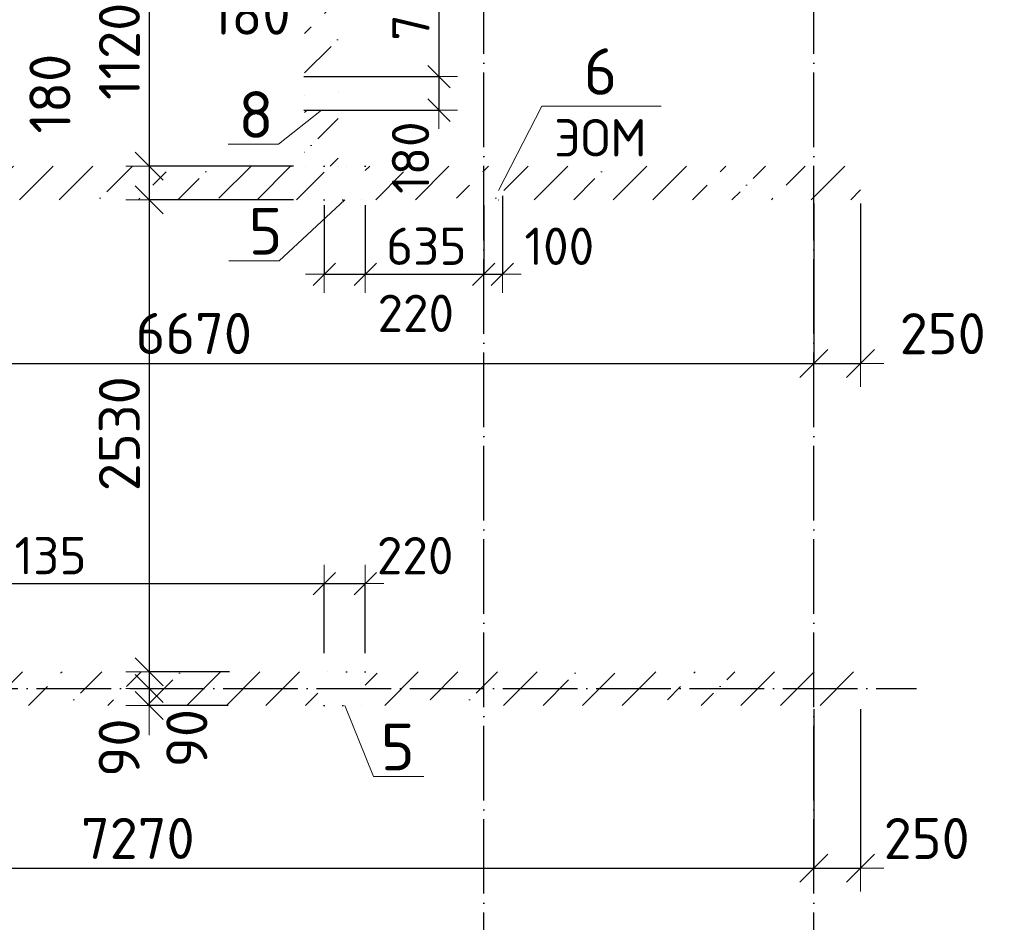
# Model space of a CAD drawing. Header units: millimetres. Extents: x -2725 to 87801, y 44707 to 71266.
# Tile 8 of 22: x 11413 to 16690, y 52088 to 56925. Entities that reach past the tile are written whole.
import ezdxf

# ---------------------------------------------------------------- set-up
doc = ezdxf.new("R2010")
doc.units = ezdxf.units.MM
doc.header["$PDMODE"] = 65
for name, pattern in [('______11', [500, 400, -50, 0, -50]), ('______5', [1100, 800, -100, 100, -100]), ('______9', [100, 0, -100])]:
    doc.linetypes.add(name, pattern=pattern)
for name, color, linetype, lineweight in [('Standard', 7, 'Continuous', 25), ('Ограждение_ 2D надпись', 7, 'Continuous', 13), ('Размерная линия_ общее', 7, 'Continuous', 13), ('Размерная линия_ общее_1', 7, 'Continuous', 13), ('Стена_ общее', 7, 'Continuous', 35)]:
    doc.layers.add(name, color=color, linetype=linetype, lineweight=lineweight)
doc.layers.add('Осевая линия_ общее', color=7, linetype='______5', lineweight=13, true_color=0xa0a0a0)
doc.styles.add('ISOCPEUR', font='ISOCPEUR')
doc.dimstyles.new('DIMSTYLE_10', dxfattribs={"dimtxt": 220, "dimasz": 250, "dimexe": 0, "dimexo": 0, "dimgap": 110, "dimtad": 2, "dimdec": 0, "dimrnd": 5, "dimzin": 12, "dimdsep": 46, "dimtxsty": 'ISOCPEUR', "dimblk1": 'ALL_ML_STRICH', "dimblk2": 'ALL_ML_STRICH', "dimsah": 1, "dimcen": 0, "dimclrd": 7, "dimclre": 256, "dimclrt": 7, "dimadec": 0, "dimazin": 0, "dimtfac": 1, "dimtdec": 0, "dimtix": 1, "dimtmove": 2, "dimatfit": 3, "dimfxl": 0, "dimtzin": 0, "dimlwd": 0, "dimlwe": -3, "dimarcsym": 0})
doc.dimstyles.new('DIMSTYLE_12', dxfattribs={"dimtxt": 220, "dimasz": 250, "dimexe": 0, "dimexo": 0, "dimgap": 110, "dimtad": 0, "dimdec": 0, "dimrnd": 5, "dimzin": 12, "dimdsep": 46, "dimtxsty": 'ISOCPEUR', "dimblk1": 'ALL_ML_STRICH', "dimblk2": 'ALL_ML_STRICH', "dimsah": 1, "dimcen": 0, "dimclrd": 7, "dimclre": 256, "dimclrt": 7, "dimadec": 0, "dimazin": 0, "dimtfac": 1, "dimtdec": 0, "dimtix": 1, "dimtmove": 2, "dimatfit": 3, "dimfxl": 0, "dimtvp": 1.2, "dimtzin": 0, "dimlwd": 0, "dimlwe": -3, "dimarcsym": 0})
doc.dimstyles.new('DIMSTYLE_13', dxfattribs={"dimtxt": 220, "dimasz": 250, "dimexe": 0, "dimexo": 0, "dimgap": 110, "dimtad": 2, "dimdec": 0, "dimrnd": 5, "dimzin": 12, "dimdsep": 46, "dimtxsty": 'ISOCPEUR', "dimblk1": 'ALL_ML_STRICH', "dimblk2": 'ALL_ML_STRICH', "dimsah": 1, "dimcen": 0, "dimclrd": 7, "dimclre": 256, "dimclrt": 7, "dimadec": 0, "dimazin": 0, "dimtfac": 1, "dimtdec": 0, "dimtix": 1, "dimtmove": 2, "dimatfit": 3, "dimfxl": 0, "dimtvp": 1.2, "dimtzin": 0, "dimlwd": 0, "dimlwe": -3, "dimarcsym": 0})
doc.dimstyles.new('DIMSTYLE_15', dxfattribs={"dimtxt": 200, "dimasz": 200, "dimexe": 0, "dimexo": 0, "dimgap": 100, "dimtad": 0, "dimdec": 0, "dimrnd": 5, "dimzin": 12, "dimdsep": 46, "dimtxsty": 'ISOCPEUR', "dimblk1": 'ALL_ML_STRICH', "dimblk2": 'ALL_ML_STRICH', "dimsah": 1, "dimcen": 0, "dimclrd": 7, "dimclre": 256, "dimclrt": 7, "dimadec": 0, "dimazin": 0, "dimtfac": 1, "dimtdec": 0, "dimtix": 1, "dimtmove": 2, "dimatfit": 3, "dimfxl": 0, "dimtvp": 1.2, "dimtzin": 0, "dimlwd": 0, "dimlwe": -3, "dimarcsym": 0})
doc.dimstyles.new('DIMSTYLE_5', dxfattribs={"dimtxt": 200, "dimasz": 200, "dimexe": 0, "dimexo": 0, "dimgap": 100, "dimtad": 2, "dimdec": 0, "dimrnd": 5, "dimzin": 12, "dimdsep": 46, "dimtxsty": 'ISOCPEUR', "dimblk1": 'ALL_ML_STRICH', "dimblk2": 'ALL_ML_STRICH', "dimsah": 1, "dimcen": 0, "dimclrd": 7, "dimclre": 256, "dimclrt": 7, "dimadec": 0, "dimazin": 0, "dimtfac": 1, "dimtdec": 0, "dimtix": 1, "dimtmove": 2, "dimatfit": 3, "dimfxl": 0, "dimtzin": 0, "dimlwd": 0, "dimlwe": -3, "dimarcsym": 0})
doc.dimstyles.new('DIMSTYLE_7', dxfattribs={"dimtxt": 200, "dimasz": 200, "dimexe": 0, "dimexo": 0, "dimgap": 100, "dimtad": 2, "dimdec": 0, "dimrnd": 5, "dimzin": 12, "dimdsep": 46, "dimtxsty": 'ISOCPEUR', "dimblk1": 'ALL_ML_STRICH', "dimblk2": 'ALL_ML_STRICH', "dimsah": 1, "dimcen": 0, "dimclrd": 7, "dimclre": 256, "dimclrt": 7, "dimadec": 0, "dimazin": 0, "dimtfac": 1, "dimtdec": 0, "dimtix": 1, "dimtmove": 2, "dimatfit": 3, "dimfxl": 0, "dimtvp": 1.2, "dimtzin": 0, "dimlwd": 0, "dimlwe": -3, "dimarcsym": 0})
pattern_1 = [(45, (0, 0), (-212.132, 212.132), [400, -50, 0, -50]), (45, (-106.07, 106.07), (-212.132, 212.132), [800, -100, 100, -100])]

# ---------------------------------------------------------------- blocks, each defined once
blk = doc.blocks.new('ALL_ML_STRICH')
at = {"color": 0, "linetype": 'ByBlock', "lineweight": -2}
for p, q in [((0, -0.5), (0, 0.5)), ((-0.3, -0.3), (0.3, 0.3)), ((-1, 0), (0.5, 0))]:
    blk.add_line(p, q, dxfattribs=at)
blk = doc.blocks.new('*D119')
at = {"layer": 'DEFPOINTS', "color": 7, "linetype": 'Continuous', "lineweight": 13, "transparency": 33554687}
for p in [(12905.7, 57410), (13659.6, 57410), (12905.7, 56620)]:
    blk.add_point(p, dxfattribs=at)
at = {"layer": 'Размерная линия_ общее_1', "color": 253, "linetype": 'Continuous', "lineweight": -2, "true_color": 0xa0a0a0, "transparency": 33554687}
for p, q in [((12935.7, 57410), (13659.6, 57410)), ((12935.7, 56620), (13659.6, 56620))]:
    blk.add_line(p, q, dxfattribs=at)
at = {"layer": 'Размерная линия_ общее_1', "color": 7, "linetype": 'Continuous', "lineweight": -2, "transparency": 33554687}
blk.add_line((13659.6, 57410), (13659.6, 56620), dxfattribs=at)
at = {"layer": 'Размерная линия_ общее_1', "color": 7, "linetype": 'Continuous', "lineweight": 13, "transparency": 33554687, "xscale": 200, "yscale": 200, "zscale": 200}
for p, rotation in [((13659.6, 57410), 90), ((13659.6, 56620), 270)]:
    blk.add_blockref('ALL_ML_STRICH', p, dxfattribs=dict(at, rotation=rotation))
at = {"layer": 'Размерная линия_ общее_1', "color": 7, "linetype": 'Continuous', "lineweight": 13, "transparency": 33554687, "insert": (13509.6, 57025), "char_height": 200, "width": 600, "attachment_point": 5, "rotation": 90, "style": 'ISOCPEUR'}
blk.add_mtext('\\A1;{790}', dxfattribs=at)
blk = doc.blocks.new('*D120')
at = {"layer": 'DEFPOINTS', "color": 7, "linetype": 'Continuous', "lineweight": 13, "transparency": 33554687}
for p in [(12905.7, 56620), (13659.6, 56620), (12905.7, 56440)]:
    blk.add_point(p, dxfattribs=at)
at = {"layer": 'Размерная линия_ общее_1', "color": 253, "linetype": 'Continuous', "lineweight": -2, "true_color": 0xa0a0a0, "transparency": 33554687}
for p, q in [((12935.7, 56620), (13659.6, 56620)), ((12935.7, 56440), (13659.6, 56440))]:
    blk.add_line(p, q, dxfattribs=at)
at = {"layer": 'Размерная линия_ общее_1', "color": 7, "linetype": 'Continuous', "lineweight": -2, "transparency": 33554687}
blk.add_line((13659.6, 56620), (13659.6, 56440), dxfattribs=at)
at = {"layer": 'Размерная линия_ общее_1', "color": 7, "linetype": 'Continuous', "lineweight": 13, "transparency": 33554687, "xscale": 200, "yscale": 200, "zscale": 200}
for p, rotation in [((13659.6, 56620), 90), ((13659.6, 56440), 270)]:
    blk.add_blockref('ALL_ML_STRICH', p, dxfattribs=dict(at, rotation=rotation))
at = {"layer": 'Размерная линия_ общее_1', "color": 7, "linetype": 'Continuous', "lineweight": 13, "transparency": 33554687, "insert": (13507.7, 56185.3), "char_height": 200, "width": 600, "attachment_point": 5, "rotation": 90, "style": 'ISOCPEUR'}
blk.add_mtext('\\A1;{180}', dxfattribs=at)
blk = doc.blocks.new('*D125')
at = {"layer": 'DEFPOINTS', "color": 7, "linetype": 'Continuous', "lineweight": 13, "transparency": 33554687}
for p in [(12940, 57260), (13120, 57260), (12940, 57115.9)]:
    blk.add_point(p, dxfattribs=at)
at = {"layer": 'Размерная линия_ общее', "color": 253, "linetype": 'Continuous', "lineweight": -2, "true_color": 0xa0a0a0, "transparency": 33554687}
for p, q in [((12940, 57240), (12940, 57115.9)), ((13120, 57240), (13120, 57115.9))]:
    blk.add_line(p, q, dxfattribs=at)
at = {"layer": 'Размерная линия_ общее', "color": 7, "linetype": 'Continuous', "lineweight": -2, "transparency": 33554687}
blk.add_line((12940, 57115.9), (13120, 57115.9), dxfattribs=at)
at = {"layer": 'Размерная линия_ общее', "color": 7, "linetype": 'Continuous', "lineweight": 13, "transparency": 33554687, "xscale": 250, "yscale": 250, "zscale": 250, "rotation": 180}
blk.add_blockref('ALL_ML_STRICH', (12940, 57115.9), dxfattribs=at)
at = {"layer": 'Размерная линия_ общее', "color": 7, "linetype": 'Continuous', "lineweight": 13, "transparency": 33554687, "xscale": 250, "yscale": 250, "zscale": 250}
blk.add_blockref('ALL_ML_STRICH', (13120, 57115.9), dxfattribs=at)
at = {"layer": 'Размерная линия_ общее', "color": 7, "linetype": 'Continuous', "lineweight": 13, "transparency": 33554687, "insert": (12650.8, 56954.2), "char_height": 220, "width": 660, "attachment_point": 5, "style": 'ISOCPEUR'}
blk.add_mtext('\\A1;{180}', dxfattribs=at)
blk = doc.blocks.new('*D135')
at = {"layer": 'DEFPOINTS', "color": 7, "linetype": 'Continuous', "lineweight": 13, "transparency": 33554687}
for p in [(12106.9, 57260), (12389.9, 57260), (12900, 56140)]:
    blk.add_point(p, dxfattribs=at)
at = {"layer": 'Размерная линия_ общее', "color": 253, "linetype": 'Continuous', "lineweight": -2, "true_color": 0xa0a0a0, "transparency": 33554687}
for p, q in [((12106.9, 57260), (12106.9, 57260)), ((12880, 56140), (12106.9, 56140))]:
    blk.add_line(p, q, dxfattribs=at)
at = {"layer": 'Размерная линия_ общее', "color": 7, "linetype": 'Continuous', "lineweight": -2, "transparency": 33554687}
blk.add_line((12106.9, 57260), (12106.9, 56140), dxfattribs=at)
at = {"layer": 'Размерная линия_ общее', "color": 7, "linetype": 'Continuous', "lineweight": 13, "transparency": 33554687, "xscale": 250, "yscale": 250, "zscale": 250}
for p, rotation in [((12106.9, 57260), 90), ((12106.9, 56140), 270)]:
    blk.add_blockref('ALL_ML_STRICH', p, dxfattribs=dict(at, rotation=rotation))
at = {"layer": 'Размерная линия_ общее', "color": 7, "linetype": 'Continuous', "lineweight": 13, "transparency": 33554687, "insert": (11946.9, 56755), "char_height": 220, "width": 880, "attachment_point": 5, "rotation": 90, "style": 'ISOCPEUR'}
blk.add_mtext('\\A1;{1120}', dxfattribs=at)
blk = doc.blocks.new('*D136')
at = {"layer": 'DEFPOINTS', "color": 7, "linetype": 'Continuous', "lineweight": 13, "transparency": 33554687}
for p in [(12106.9, 56140), (12900, 56140), (12900, 55960)]:
    blk.add_point(p, dxfattribs=at)
at = {"layer": 'Размерная линия_ общее', "color": 253, "linetype": 'Continuous', "lineweight": -2, "true_color": 0xa0a0a0, "transparency": 33554687}
for p, q in [((12880, 56140), (12106.9, 56140)), ((12880, 55960), (12106.9, 55960))]:
    blk.add_line(p, q, dxfattribs=at)
at = {"layer": 'Размерная линия_ общее', "color": 7, "linetype": 'Continuous', "lineweight": -2, "transparency": 33554687}
blk.add_line((12106.9, 56140), (12106.9, 55960), dxfattribs=at)
at = {"layer": 'Размерная линия_ общее', "color": 7, "linetype": 'Continuous', "lineweight": 13, "transparency": 33554687, "xscale": 250, "yscale": 250, "zscale": 250}
for p, rotation in [((12106.9, 56140), 90), ((12106.9, 55960), 270)]:
    blk.add_blockref('ALL_ML_STRICH', p, dxfattribs=dict(at, rotation=rotation))
at = {"layer": 'Размерная линия_ общее', "color": 7, "linetype": 'Continuous', "lineweight": 13, "transparency": 33554687, "insert": (11574.8, 56528.4), "char_height": 220, "width": 660, "attachment_point": 5, "rotation": 90, "style": 'ISOCPEUR'}
blk.add_mtext('\\A1;{180}', dxfattribs=at)
blk = doc.blocks.new('*D137')
at = {"layer": 'DEFPOINTS', "color": 7, "linetype": 'Continuous', "lineweight": 13, "transparency": 33554687}
for p in [(12106.9, 55960), (12900, 55960), (12557.8, 53430)]:
    blk.add_point(p, dxfattribs=at)
at = {"layer": 'Размерная линия_ общее', "color": 253, "linetype": 'Continuous', "lineweight": -2, "true_color": 0xa0a0a0, "transparency": 33554687}
for p, q in [((12880, 55960), (12106.9, 55960)), ((12537.8, 53430), (12106.9, 53430))]:
    blk.add_line(p, q, dxfattribs=at)
at = {"layer": 'Размерная линия_ общее', "color": 7, "linetype": 'Continuous', "lineweight": -2, "transparency": 33554687}
blk.add_line((12106.9, 55960), (12106.9, 53430), dxfattribs=at)
at = {"layer": 'Размерная линия_ общее', "color": 7, "linetype": 'Continuous', "lineweight": 13, "transparency": 33554687, "xscale": 250, "yscale": 250, "zscale": 250}
for p, rotation in [((12106.9, 55960), 90), ((12106.9, 53430), 270)]:
    blk.add_blockref('ALL_ML_STRICH', p, dxfattribs=dict(at, rotation=rotation))
at = {"layer": 'Размерная линия_ общее', "color": 7, "linetype": 'Continuous', "lineweight": 13, "transparency": 33554687, "insert": (11946.9, 54706), "char_height": 220, "width": 880, "attachment_point": 5, "rotation": 90, "style": 'ISOCPEUR'}
blk.add_mtext('\\A1;{2530}', dxfattribs=at)
blk = doc.blocks.new('*D138')
at = {"layer": 'DEFPOINTS', "color": 7, "linetype": 'Continuous', "lineweight": 13, "transparency": 33554687}
for p in [(12106.9, 53430), (12557.8, 53430), (12394.5, 53340)]:
    blk.add_point(p, dxfattribs=at)
at = {"layer": 'Размерная линия_ общее', "color": 253, "linetype": 'Continuous', "lineweight": -2, "true_color": 0xa0a0a0, "transparency": 33554687}
for p, q in [((12537.8, 53430), (12106.9, 53430)), ((12106.9, 53340), (12106.9, 53340))]:
    blk.add_line(p, q, dxfattribs=at)
at = {"layer": 'Размерная линия_ общее', "color": 7, "linetype": 'Continuous', "lineweight": -2, "transparency": 33554687}
blk.add_line((12106.9, 53430), (12106.9, 53340), dxfattribs=at)
at = {"layer": 'Размерная линия_ общее', "color": 7, "linetype": 'Continuous', "lineweight": 13, "transparency": 33554687, "xscale": 250, "yscale": 250, "zscale": 250}
for p, rotation in [((12106.9, 53340), 270), ((12106.9, 53430), 90)]:
    blk.add_blockref('ALL_ML_STRICH', p, dxfattribs=dict(at, rotation=rotation))
at = {"layer": 'Размерная линия_ общее', "color": 7, "linetype": 'Continuous', "lineweight": 13, "transparency": 33554687, "insert": (12308.6, 53074.5), "char_height": 220, "width": 440, "attachment_point": 5, "rotation": 90, "style": 'ISOCPEUR'}
blk.add_mtext('\\A1;{90}', dxfattribs=at)
blk = doc.blocks.new('*D139')
at = {"layer": 'DEFPOINTS', "color": 7, "linetype": 'Continuous', "lineweight": 13, "transparency": 33554687}
for p in [(12106.9, 53340), (12394.5, 53340), (12549.4, 53250)]:
    blk.add_point(p, dxfattribs=at)
at = {"layer": 'Размерная линия_ общее', "color": 253, "linetype": 'Continuous', "lineweight": -2, "true_color": 0xa0a0a0, "transparency": 33554687}
for p, q in [((12106.9, 53340), (12106.9, 53340)), ((12529.4, 53250), (12106.9, 53250))]:
    blk.add_line(p, q, dxfattribs=at)
at = {"layer": 'Размерная линия_ общее', "color": 7, "linetype": 'Continuous', "lineweight": -2, "transparency": 33554687}
blk.add_line((12106.9, 53340), (12106.9, 53250), dxfattribs=at)
at = {"layer": 'Размерная линия_ общее', "color": 7, "linetype": 'Continuous', "lineweight": 13, "transparency": 33554687, "xscale": 250, "yscale": 250, "zscale": 250}
for p, rotation in [((12106.9, 53250), 270), ((12106.9, 53340), 90)]:
    blk.add_blockref('ALL_ML_STRICH', p, dxfattribs=dict(at, rotation=rotation))
at = {"layer": 'Размерная линия_ общее', "color": 7, "linetype": 'Continuous', "lineweight": 13, "transparency": 33554687, "insert": (11945.8, 53023.6), "char_height": 220, "width": 440, "attachment_point": 5, "rotation": 90, "style": 'ISOCPEUR'}
blk.add_mtext('\\A1;{90}', dxfattribs=at)
blk = doc.blocks.new('СЛОЖНЫЙ_ОБЪЕКТ_2')
at = {"layer": 'Осевая линия_ общее', "color": 253, "linetype": '______11', "lineweight": -3, "true_color": 0xa0a0a0, "transparency": 33554687}
for p, q in [((13900, 45740), (13900, 69780)), ((15670, 45740), (15670, 69780)), ((-2000, 53340), (16220, 53340))]:
    blk.add_line(p, q, dxfattribs=at)
blk = doc.blocks.new('*D166')
at = {"layer": 'DEFPOINTS', "color": 7, "linetype": 'Continuous', "lineweight": 13, "transparency": 33554687}
for p in [(8400, 53250), (15670, 53250), (8400, 52377.6)]:
    blk.add_point(p, dxfattribs=at)
at = {"layer": 'Размерная линия_ общее', "color": 253, "linetype": 'Continuous', "lineweight": -2, "true_color": 0xa0a0a0, "transparency": 33554687}
for p, q in [((8400, 53230), (8400, 52377.6)), ((15670, 53230), (15670, 52377.6))]:
    blk.add_line(p, q, dxfattribs=at)
at = {"layer": 'Размерная линия_ общее', "color": 7, "linetype": 'Continuous', "lineweight": -2, "transparency": 33554687}
blk.add_line((8400, 52377.6), (15670, 52377.6), dxfattribs=at)
at = {"layer": 'Размерная линия_ общее', "color": 7, "linetype": 'Continuous', "lineweight": 13, "transparency": 33554687, "xscale": 250, "yscale": 250, "zscale": 250, "rotation": 180}
blk.add_blockref('ALL_ML_STRICH', (8400, 52377.6), dxfattribs=at)
at = {"layer": 'Размерная линия_ общее', "color": 7, "linetype": 'Continuous', "lineweight": 13, "transparency": 33554687, "xscale": 250, "yscale": 250, "zscale": 250}
blk.add_blockref('ALL_ML_STRICH', (15670, 52377.6), dxfattribs=at)
at = {"layer": 'Размерная линия_ общее', "color": 7, "linetype": 'Continuous', "lineweight": 13, "transparency": 33554687, "insert": (12046, 52537.6), "char_height": 220, "width": 880, "attachment_point": 5, "style": 'ISOCPEUR'}
blk.add_mtext('\\A1;{7270}', dxfattribs=at)
blk = doc.blocks.new('*D167')
at = {"layer": 'DEFPOINTS', "color": 7, "linetype": 'Continuous', "lineweight": 13, "transparency": 33554687}
for p in [(15670, 53250), (15920, 53250), (15670, 52377.6)]:
    blk.add_point(p, dxfattribs=at)
at = {"layer": 'Размерная линия_ общее', "color": 253, "linetype": 'Continuous', "lineweight": -2, "true_color": 0xa0a0a0, "transparency": 33554687}
for p, q in [((15670, 53230), (15670, 52377.6)), ((15920, 53230), (15920, 52377.6))]:
    blk.add_line(p, q, dxfattribs=at)
at = {"layer": 'Размерная линия_ общее', "color": 7, "linetype": 'Continuous', "lineweight": -2, "transparency": 33554687}
blk.add_line((15670, 52377.6), (15920, 52377.6), dxfattribs=at)
at = {"layer": 'Размерная линия_ общее', "color": 7, "linetype": 'Continuous', "lineweight": 13, "transparency": 33554687, "xscale": 250, "yscale": 250, "zscale": 250, "rotation": 180}
blk.add_blockref('ALL_ML_STRICH', (15670, 52377.6), dxfattribs=at)
at = {"layer": 'Размерная линия_ общее', "color": 7, "linetype": 'Continuous', "lineweight": 13, "transparency": 33554687, "xscale": 250, "yscale": 250, "zscale": 250}
blk.add_blockref('ALL_ML_STRICH', (15920, 52377.6), dxfattribs=at)
at = {"layer": 'Размерная линия_ общее', "color": 7, "linetype": 'Continuous', "lineweight": 13, "transparency": 33554687, "insert": (16274.4, 52537.1), "char_height": 220, "width": 660, "attachment_point": 5, "style": 'ISOCPEUR'}
blk.add_mtext('\\A1;{250}', dxfattribs=at)
blk = doc.blocks.new('*D171')
at = {"layer": 'DEFPOINTS', "color": 7, "linetype": 'Continuous', "lineweight": 13, "transparency": 33554687}
for p in [(9000, 55960), (15670, 55960), (9000, 55083)]:
    blk.add_point(p, dxfattribs=at)
at = {"layer": 'Размерная линия_ общее', "color": 253, "linetype": 'Continuous', "lineweight": -2, "true_color": 0xa0a0a0, "transparency": 33554687}
for p, q in [((9000, 55940), (9000, 55083)), ((15670, 55940), (15670, 55083))]:
    blk.add_line(p, q, dxfattribs=at)
at = {"layer": 'Размерная линия_ общее', "color": 7, "linetype": 'Continuous', "lineweight": -2, "transparency": 33554687}
blk.add_line((9000, 55083), (15670, 55083), dxfattribs=at)
at = {"layer": 'Размерная линия_ общее', "color": 7, "linetype": 'Continuous', "lineweight": 13, "transparency": 33554687, "xscale": 250, "yscale": 250, "zscale": 250, "rotation": 180}
blk.add_blockref('ALL_ML_STRICH', (9000, 55083), dxfattribs=at)
at = {"layer": 'Размерная линия_ общее', "color": 7, "linetype": 'Continuous', "lineweight": 13, "transparency": 33554687, "xscale": 250, "yscale": 250, "zscale": 250}
blk.add_blockref('ALL_ML_STRICH', (15670, 55083), dxfattribs=at)
at = {"layer": 'Размерная линия_ общее', "color": 7, "linetype": 'Continuous', "lineweight": 13, "transparency": 33554687, "insert": (12346, 55243), "char_height": 220, "width": 880, "attachment_point": 5, "style": 'ISOCPEUR'}
blk.add_mtext('\\A1;{6670}', dxfattribs=at)
blk = doc.blocks.new('*D172')
at = {"layer": 'DEFPOINTS', "color": 7, "linetype": 'Continuous', "lineweight": 13, "transparency": 33554687}
for p in [(15670, 55960), (15920, 55960), (15670, 55083)]:
    blk.add_point(p, dxfattribs=at)
at = {"layer": 'Размерная линия_ общее', "color": 253, "linetype": 'Continuous', "lineweight": -2, "true_color": 0xa0a0a0, "transparency": 33554687}
for p, q in [((15670, 55940), (15670, 55083)), ((15920, 55940), (15920, 55083))]:
    blk.add_line(p, q, dxfattribs=at)
at = {"layer": 'Размерная линия_ общее', "color": 7, "linetype": 'Continuous', "lineweight": -2, "transparency": 33554687}
blk.add_line((15670, 55083), (15920, 55083), dxfattribs=at)
at = {"layer": 'Размерная линия_ общее', "color": 7, "linetype": 'Continuous', "lineweight": 13, "transparency": 33554687, "xscale": 250, "yscale": 250, "zscale": 250, "rotation": 180}
blk.add_blockref('ALL_ML_STRICH', (15670, 55083), dxfattribs=at)
at = {"layer": 'Размерная линия_ общее', "color": 7, "linetype": 'Continuous', "lineweight": 13, "transparency": 33554687, "xscale": 250, "yscale": 250, "zscale": 250}
blk.add_blockref('ALL_ML_STRICH', (15920, 55083), dxfattribs=at)
at = {"layer": 'Размерная линия_ общее', "color": 7, "linetype": 'Continuous', "lineweight": 13, "transparency": 33554687, "insert": (16360.4, 55242.3), "char_height": 220, "width": 660, "attachment_point": 5, "style": 'ISOCPEUR'}
blk.add_mtext('\\A1;{250}', dxfattribs=at)
blk = doc.blocks.new('*D184')
at = {"layer": 'DEFPOINTS', "color": 7, "linetype": 'Continuous', "lineweight": 13, "transparency": 33554687}
for p in [(13045, 55960), (13265, 55960), (13045, 55560.7)]:
    blk.add_point(p, dxfattribs=at)
at = {"layer": 'Размерная линия_ общее_1', "color": 253, "linetype": 'Continuous', "lineweight": -2, "true_color": 0xa0a0a0, "transparency": 33554687}
for p, q in [((13045, 55930), (13045, 55560.7)), ((13265, 55930), (13265, 55560.7))]:
    blk.add_line(p, q, dxfattribs=at)
at = {"layer": 'Размерная линия_ общее_1', "color": 7, "linetype": 'Continuous', "lineweight": -2, "transparency": 33554687}
blk.add_line((13045, 55560.7), (13265, 55560.7), dxfattribs=at)
at = {"layer": 'Размерная линия_ общее_1', "color": 7, "linetype": 'Continuous', "lineweight": 13, "transparency": 33554687, "xscale": 200, "yscale": 200, "zscale": 200, "rotation": 180}
blk.add_blockref('ALL_ML_STRICH', (13045, 55560.7), dxfattribs=at)
at = {"layer": 'Размерная линия_ общее_1', "color": 7, "linetype": 'Continuous', "lineweight": 13, "transparency": 33554687, "xscale": 200, "yscale": 200, "zscale": 200}
blk.add_blockref('ALL_ML_STRICH', (13265, 55560.7), dxfattribs=at)
at = {"layer": 'Размерная линия_ общее_1', "color": 7, "linetype": 'Continuous', "lineweight": 13, "transparency": 33554687, "insert": (13535.9, 55351.4), "char_height": 200, "width": 600, "attachment_point": 5, "style": 'ISOCPEUR'}
blk.add_mtext('\\A1;{220}', dxfattribs=at)
blk = doc.blocks.new('*D185')
at = {"layer": 'DEFPOINTS', "color": 7, "linetype": 'Continuous', "lineweight": 13, "transparency": 33554687}
for p in [(13265, 55960), (13900, 55960), (13265, 55560.7)]:
    blk.add_point(p, dxfattribs=at)
at = {"layer": 'Размерная линия_ общее_1', "color": 253, "linetype": 'Continuous', "lineweight": -2, "true_color": 0xa0a0a0, "transparency": 33554687}
for p, q in [((13265, 55930), (13265, 55560.7)), ((13900, 55930), (13900, 55560.7))]:
    blk.add_line(p, q, dxfattribs=at)
at = {"layer": 'Размерная линия_ общее_1', "color": 7, "linetype": 'Continuous', "lineweight": -2, "transparency": 33554687}
blk.add_line((13265, 55560.7), (13900, 55560.7), dxfattribs=at)
at = {"layer": 'Размерная линия_ общее_1', "color": 7, "linetype": 'Continuous', "lineweight": 13, "transparency": 33554687, "xscale": 200, "yscale": 200, "zscale": 200, "rotation": 180}
blk.add_blockref('ALL_ML_STRICH', (13265, 55560.7), dxfattribs=at)
at = {"layer": 'Размерная линия_ общее_1', "color": 7, "linetype": 'Continuous', "lineweight": 13, "transparency": 33554687, "xscale": 200, "yscale": 200, "zscale": 200}
blk.add_blockref('ALL_ML_STRICH', (13900, 55560.7), dxfattribs=at)
at = {"layer": 'Размерная линия_ общее_1', "color": 7, "linetype": 'Continuous', "lineweight": 13, "transparency": 33554687, "insert": (13592.5, 55710.7), "char_height": 200, "width": 600, "attachment_point": 5, "style": 'ISOCPEUR'}
blk.add_mtext('\\A1;{635}', dxfattribs=at)
blk = doc.blocks.new('*D186')
at = {"layer": 'DEFPOINTS', "color": 7, "linetype": 'Continuous', "lineweight": 13, "transparency": 33554687}
for p in [(14000, 56010), (13900, 55960), (13900, 55560.7)]:
    blk.add_point(p, dxfattribs=at)
at = {"layer": 'Размерная линия_ общее_1', "color": 253, "linetype": 'Continuous', "lineweight": -2, "true_color": 0xa0a0a0, "transparency": 33554687}
for p, q in [((14000, 55980), (14000, 55560.7)), ((13900, 55930), (13900, 55560.7))]:
    blk.add_line(p, q, dxfattribs=at)
at = {"layer": 'Размерная линия_ общее_1', "color": 7, "linetype": 'Continuous', "lineweight": -2, "transparency": 33554687}
blk.add_line((13900, 55560.7), (14000, 55560.7), dxfattribs=at)
at = {"layer": 'Размерная линия_ общее_1', "color": 7, "linetype": 'Continuous', "lineweight": 13, "transparency": 33554687, "xscale": 200, "yscale": 200, "zscale": 200, "rotation": 180}
blk.add_blockref('ALL_ML_STRICH', (13900, 55560.7), dxfattribs=at)
at = {"layer": 'Размерная линия_ общее_1', "color": 7, "linetype": 'Continuous', "lineweight": 13, "transparency": 33554687, "xscale": 200, "yscale": 200, "zscale": 200}
blk.add_blockref('ALL_ML_STRICH', (14000, 55560.7), dxfattribs=at)
at = {"layer": 'Размерная линия_ общее_1', "color": 7, "linetype": 'Continuous', "lineweight": 13, "transparency": 33554687, "insert": (14305.1, 55710.4), "char_height": 200, "width": 600, "attachment_point": 5, "style": 'ISOCPEUR'}
blk.add_mtext('\\A1;{100}', dxfattribs=at)
blk = doc.blocks.new('*D189')
at = {"layer": 'DEFPOINTS', "color": 7, "linetype": 'Continuous', "lineweight": 13, "transparency": 33554687}
for p in [(9910, 53902.6), (9910, 53430), (13045, 53430)]:
    blk.add_point(p, dxfattribs=at)
at = {"layer": 'Размерная линия_ общее_1', "color": 253, "linetype": 'Continuous', "lineweight": -2, "true_color": 0xa0a0a0, "transparency": 33554687}
for p, q in [((9910, 53530), (9910, 53902.6)), ((13045, 53530), (13045, 53902.6))]:
    blk.add_line(p, q, dxfattribs=at)
at = {"layer": 'Размерная линия_ общее_1', "color": 7, "linetype": 'Continuous', "lineweight": -2, "transparency": 33554687}
blk.add_line((9910, 53902.6), (13045, 53902.6), dxfattribs=at)
at = {"layer": 'Размерная линия_ общее_1', "color": 7, "linetype": 'Continuous', "lineweight": 13, "transparency": 33554687, "xscale": 200, "yscale": 200, "zscale": 200, "rotation": 180}
blk.add_blockref('ALL_ML_STRICH', (9910, 53902.6), dxfattribs=at)
at = {"layer": 'Размерная линия_ общее_1', "color": 7, "linetype": 'Continuous', "lineweight": 13, "transparency": 33554687, "xscale": 200, "yscale": 200, "zscale": 200}
blk.add_blockref('ALL_ML_STRICH', (13045, 53902.6), dxfattribs=at)
at = {"layer": 'Размерная линия_ общее_1', "color": 7, "linetype": 'Continuous', "lineweight": 13, "transparency": 33554687, "insert": (11507.5, 54052.6), "char_height": 200, "width": 800, "attachment_point": 5, "style": 'ISOCPEUR'}
blk.add_mtext('\\A1;{3135}', dxfattribs=at)
blk = doc.blocks.new('*D190')
at = {"layer": 'DEFPOINTS', "color": 7, "linetype": 'Continuous', "lineweight": 13, "transparency": 33554687}
for p in [(13045, 53902.6), (13045, 53430), (13265, 53430)]:
    blk.add_point(p, dxfattribs=at)
at = {"layer": 'Размерная линия_ общее_1', "color": 253, "linetype": 'Continuous', "lineweight": -2, "true_color": 0xa0a0a0, "transparency": 33554687}
for p, q in [((13045, 53530), (13045, 53902.6)), ((13265, 53530), (13265, 53902.6))]:
    blk.add_line(p, q, dxfattribs=at)
at = {"layer": 'Размерная линия_ общее_1', "color": 7, "linetype": 'Continuous', "lineweight": -2, "transparency": 33554687}
blk.add_line((13045, 53902.6), (13265, 53902.6), dxfattribs=at)
at = {"layer": 'Размерная линия_ общее_1', "color": 7, "linetype": 'Continuous', "lineweight": 13, "transparency": 33554687, "xscale": 200, "yscale": 200, "zscale": 200, "rotation": 180}
blk.add_blockref('ALL_ML_STRICH', (13045, 53902.6), dxfattribs=at)
at = {"layer": 'Размерная линия_ общее_1', "color": 7, "linetype": 'Continuous', "lineweight": 13, "transparency": 33554687, "xscale": 200, "yscale": 200, "zscale": 200}
blk.add_blockref('ALL_ML_STRICH', (13265, 53902.6), dxfattribs=at)
at = {"layer": 'Размерная линия_ общее_1', "color": 7, "linetype": 'Continuous', "lineweight": 13, "transparency": 33554687, "insert": (13532.4, 54052.7), "char_height": 200, "width": 600, "attachment_point": 5, "style": 'ISOCPEUR'}
blk.add_mtext('\\A1;{220}', dxfattribs=at)

msp = doc.modelspace()

# ---------------------------------------------------------------- hatches: boundary and pattern name
at = {"layer": 'Стена_ общее', "linetype": 'Continuous', "lineweight": 18, "transparency": 33554687}
h = msp.add_hatch(dxfattribs=at)
h.set_pattern_fill('__________539', scale=100, style=0, pattern_type=2)
h.set_pattern_definition(pattern_1)
h.paths.add_polyline_path([(12940, 57410), (12940, 56620), (13120, 56620), (13120, 57410)], flags=0)
h = msp.add_hatch(dxfattribs=at)
h.set_pattern_fill('__________539', scale=100, style=0, pattern_type=2)
h.set_pattern_definition(pattern_1)
h.paths.add_polyline_path([(12940, 56440), (12940, 56140), (13120, 56140), (13120, 56440)], flags=0)
h = msp.add_hatch(dxfattribs=at)
h.set_pattern_fill('__________539', scale=100, style=0, pattern_type=2)
h.set_pattern_definition(pattern_1)
h.paths.add_polyline_path([(9910, 55960), (13045, 55960), (13045, 56140), (9910, 56140)], flags=0)
h = msp.add_hatch(dxfattribs=at)
h.set_pattern_fill('__________539', scale=100, style=0, pattern_type=2)
h.set_pattern_definition(pattern_1)
h.paths.add_polyline_path([(13265, 56140), (13265, 55960), (13980, 55960), (13980, 56010), (14020, 56010), (14020, 55960), (15920, 55960), (15920, 56140)], flags=0)
h = msp.add_hatch(dxfattribs=at)
h.set_pattern_fill('__________539', scale=100, style=0, pattern_type=2)
h.set_pattern_definition(pattern_1)
h.paths.add_polyline_path([(9910, 53250), (13045, 53250), (13045, 53430), (9910, 53430)], flags=0)
h = msp.add_hatch(dxfattribs=at)
h.set_pattern_fill('__________539', scale=100, style=0, pattern_type=2)
h.set_pattern_definition(pattern_1)
h.paths.add_polyline_path([(13265, 53250), (15920, 53250), (15920, 53430), (13265, 53430)], flags=0)

# ---------------------------------------------------------------- linework, layer by layer
at = {"layer": 'Ограждение_ 2D надпись', "color": 7, "linetype": 'Continuous', "lineweight": 13, "transparency": 33554687}
msp.add_lwpolyline([(13980, 56010), (14210.7, 56461.9), (14850.7, 56461.9)], dxfattribs=at)
at = {"layer": 'Осевая линия_ общее', "color": 7, "linetype": 'Continuous', "lineweight": 13, "transparency": 33554687}
for points in [[(13030, 56440), (12799.7, 56257.9), (12529.7, 56257.9)], [(13155, 55960), (12804.3, 55632.7), (12534.3, 55632.7)], [(13155, 53250), (13308.3, 52868.8), (13578.3, 52868.8)]]:
    msp.add_lwpolyline(points, dxfattribs=at)
at = {"layer": 'Стена_ общее', "color": 7, "linetype": '______9', "lineweight": -3, "transparency": 33554687}
for p, q in [((12940, 56620), (12940, 56440)), ((12940, 56620), (12940, 56440)), ((13120, 56440), (13120, 56620)), ((13120, 56440), (13120, 56620)), ((13045, 56140), (12940, 56140)), ((13120, 56140), (13045, 56140)), ((13120, 56140), (13045, 56140)), ((13265, 56140), (13120, 56140)), ((13265, 56140), (13120, 56140)), ((13045, 55960), (13265, 55960)), ((13045, 55960), (13265, 55960)), ((13980, 55960), (14020, 55960)), ((13265, 53430), (13045, 53430)), ((13265, 53430), (13045, 53430)), ((13045, 53250), (13265, 53250)), ((13045, 53250), (13265, 53250))]:
    msp.add_line(p, q, dxfattribs=at)

# ---------------------------------------------------------------- block references
at = {"layer": 'Осевая линия_ общее', "color": 253, "linetype": '______11', "lineweight": -3, "true_color": 0xa0a0a0, "transparency": 33554687}
msp.add_blockref('СЛОЖНЫЙ_ОБЪЕКТ_2', (0, 0), dxfattribs=at)

# ---------------------------------------------------------------- texts
at = {"layer": 'Standard', "color": 7, "linetype": 'Continuous', "lineweight": 25, "transparency": 33554687, "char_height": 250, "width": 272.222, "attachment_point": 7, "style": 'ISOCPEUR'}
for s, insert in [('\\A1;{\\fISOCPEUR|i0|b0;\\H250.000000;\\W1.000000;\\C7;8}\\P', (12585, 56291.3)), ('\\A1;{\\fISOCPEUR|i0|b0;\\H250.000000;\\W1.000000;\\C7;5}\\P', (12639.5, 55666.1)), ('\\A1;{\\fISOCPEUR|i0|b0;\\H250.000000;\\W1.000000;\\C7;5}\\P', (13348, 52902.3))]:
    msp.add_mtext(s, dxfattribs=dict(at, insert=insert))
at = {"layer": 'Ограждение_ 2D надпись', "color": 7, "linetype": 'Continuous', "lineweight": 13, "transparency": 33554687, "style": 'ISOCPEUR'}
for s, insert, char_height, width, attachment_point in [('\\A1;{\\fISOCPEUR|i0|b0;\\H250.000000;\\W1.000000;\\C7;6}\\P', (14525.7, 56521.9), 250, 272.222, 8), ('\\A1;{\\fISOCPEUR|i0|b0;\\H200.000000;\\W1.000000;\\C7;ЭОМ}\\P', (14525.7, 56391.9), 200, 592.593, 2)]:
    msp.add_mtext(s, dxfattribs=dict(at, insert=insert, char_height=char_height, width=width, attachment_point=attachment_point))

# ---------------------------------------------------------------- dimensions: what is measured, and where the dimension line sits
at = {"layer": 'Размерная линия_ общее', "color": 7, "linetype": 'Continuous', "lineweight": 13, "transparency": 33554687}
for base, p1, p2, dimstyle, picture, middle in [((12106.9, 56140), (12106.9, 57260), (12880, 56140), 'DIMSTYLE_10', '*D135', (11946.9, 56755)), ((12106.9, 55960), (12880, 56140), (12880, 55960), 'DIMSTYLE_13', '*D136', (11574.8, 56528.4)), ((12106.9, 53430), (12880, 55960), (12537.8, 53430), 'DIMSTYLE_10', '*D137', (11946.9, 54706)), ((12106.9, 53340), (12537.8, 53430), (12106.9, 53340), 'DIMSTYLE_13', '*D138', (12308.6, 53074.5)), ((12106.9, 53250), (12106.9, 53340), (12529.4, 53250), 'DIMSTYLE_13', '*D139', (11945.8, 53023.6))]:
    dim = msp.add_linear_dim(base=base, p1=p1, p2=p2, angle=270, dimstyle=dimstyle, override={"dimpost": '<>', "dimclrd": 7, "dimclre": 253, "dimclrt": 7, "dimlwd": 0, "dimlwe": 65533}, dxfattribs=at)
    dim.commit()
    dim.dimension.update_dxf_attribs({"geometry": picture, "text_midpoint": middle, "dimtype": 160})
for base, p1, p2, dimstyle, picture, middle in [((13120, 57115.9), (12940, 57240), (13120, 57240), 'DIMSTYLE_12', '*D125', (12650.8, 56954.2)), ((15670, 55083), (9000, 55940), (15670, 55940), 'DIMSTYLE_10', '*D171', (12346, 55243)), ((15920, 55083), (15670, 55940), (15920, 55940), 'DIMSTYLE_13', '*D172', (16360.4, 55242.3)), ((15670, 52377.6), (8400, 53230), (15670, 53230), 'DIMSTYLE_10', '*D166', (12046, 52537.6)), ((15920, 52377.6), (15670, 53230), (15920, 53230), 'DIMSTYLE_13', '*D167', (16274.4, 52537.1))]:
    dim = msp.add_linear_dim(base=base, p1=p1, p2=p2, dimstyle=dimstyle, override={"dimpost": '<>', "dimclrd": 7, "dimclre": 253, "dimclrt": 7, "dimlwd": 0, "dimlwe": 65533}, dxfattribs=at)
    dim.commit()
    dim.dimension.update_dxf_attribs({"geometry": picture, "text_midpoint": middle, "dimtype": 160})
at = {"layer": 'Размерная линия_ общее_1', "color": 7, "linetype": 'Continuous', "lineweight": 13, "transparency": 33554687}
for base, p1, p2, dimstyle, picture, middle in [((13659.6, 56620), (12935.7, 57410), (12935.7, 56620), 'DIMSTYLE_5', '*D119', (13509.6, 57025)), ((13659.6, 56440), (12935.7, 56620), (12935.7, 56440), 'DIMSTYLE_7', '*D120', (13507.7, 56185.3))]:
    dim = msp.add_linear_dim(base=base, p1=p1, p2=p2, angle=270, dimstyle=dimstyle, override={"dimpost": '<>', "dimclrd": 7, "dimclre": 253, "dimclrt": 7, "dimlwd": 0, "dimlwe": 65533}, dxfattribs=at)
    dim.commit()
    dim.dimension.update_dxf_attribs({"geometry": picture, "text_midpoint": middle, "dimtype": 160})
for base, p1, p2, dimstyle, picture, middle in [((14000, 55560.7), (13900, 55930), (14000, 55980), 'DIMSTYLE_7', '*D186', (14305.1, 55710.4)), ((13265, 55560.7), (13045, 55930), (13265, 55930), 'DIMSTYLE_15', '*D184', (13535.9, 55351.4)), ((13900, 55560.7), (13265, 55930), (13900, 55930), 'DIMSTYLE_5', '*D185', (13592.5, 55710.7)), ((13045, 53902.6), (9910, 53530), (13045, 53530), 'DIMSTYLE_5', '*D189', (11507.5, 54052.6)), ((13265, 53902.6), (13045, 53530), (13265, 53530), 'DIMSTYLE_7', '*D190', (13532.4, 54052.7))]:
    dim = msp.add_linear_dim(base=base, p1=p1, p2=p2, dimstyle=dimstyle, override={"dimpost": '<>', "dimclrd": 7, "dimclre": 253, "dimclrt": 7, "dimlwd": 0, "dimlwe": 65533}, dxfattribs=at)
    dim.commit()
    dim.dimension.update_dxf_attribs({"geometry": picture, "text_midpoint": middle, "dimtype": 160})

doc.saveas('drawing.dxf')
